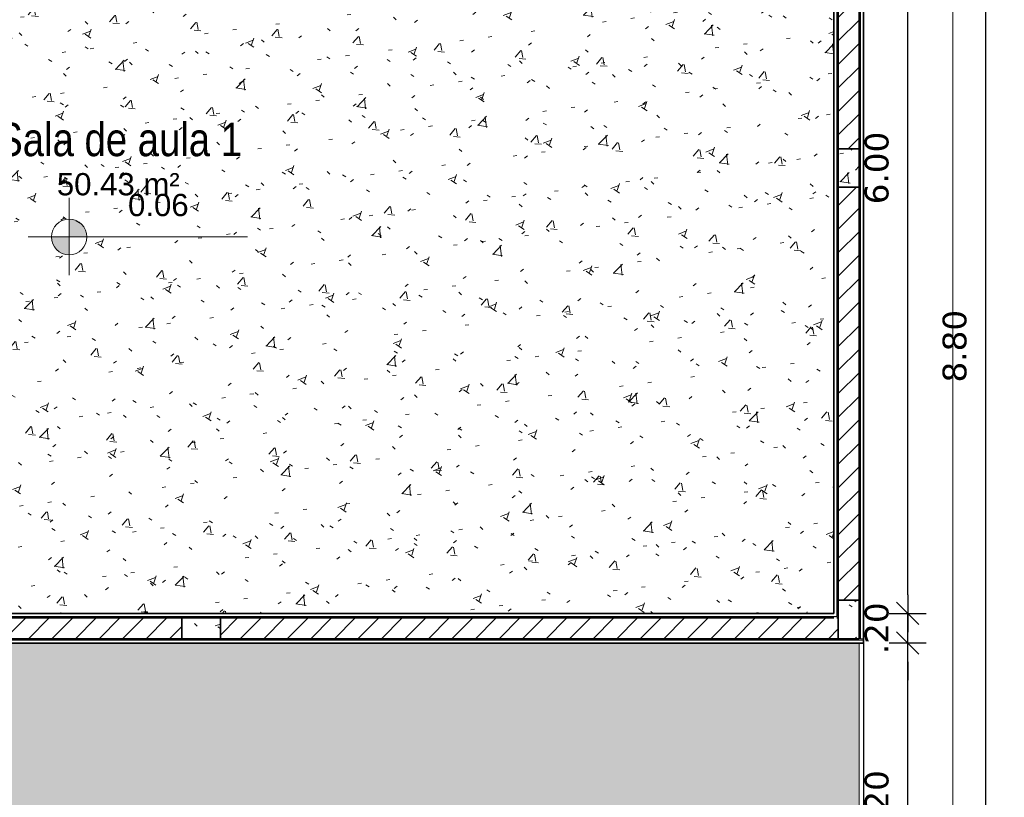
# Model space of a CAD drawing. Header units: millimetres. Extents: x -109 to 627, y -178 to 173.
# Tile 141 of 178: x 339.34 to 345.97, y -58.08 to -52.84. Entities that reach past the tile are written whole.
import ezdxf

# ---------------------------------------------------------------- set-up
doc = ezdxf.new("R2010")
doc.units = ezdxf.units.MM
for name, color, linetype, lineweight in [('ARQ - ALVENARIA - OSSO', 2, 'Continuous', 35), ('ARQ - COTA_NÍVEL', 2, 'Continuous', 5), ('ARQ - DIVISORIA', 3, 'Continuous', 35), ('ARQ - PAREDE VISTA', 4, 'Continuous', 9), ('ARQ - PAREDES_HACHURA', 9, 'Continuous', 35), ('ARQ - PAREDES_REVESTIMENTO', 3, 'Continuous', 35), ('ARQ - PILAR', 4, 'Continuous', 15), ('ARQ - PISO', 9, 'Continuous', 5), ('ARQ - PISO_HACHURA_SUPERFICIE', 9, 'Continuous', 5), ('ARQ -TEXTO_AMBIENTE', 2, 'Continuous', 5)]:
    doc.layers.add(name, color=color, linetype=linetype, lineweight=lineweight)
doc.styles.add('Arial Narrow', font='ARIALN.TTF', dxfattribs={"height": 0.2249999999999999})
doc.styles.add('Arial_2', font='arial.ttf', dxfattribs={"height": 0.1499999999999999})
doc.styles.add('FNDE Texto Cota 0100', font='verdana.ttf', dxfattribs={"height": 0.16})
doc.dimstyles.new('FNDE 1-0100', dxfattribs={"dimscale": 2.5, "dimtxt": 0.16, "dimasz": 0.05, "dimexe": 0.15, "dimexo": 0.15, "dimgap": 0.05, "dimtad": 1, "dimzin": 4, "dimdsep": 46, "dimtxsty": 'FNDE Texto Cota 0100', "dimblk": 'tic', "dimcen": 0.15, "dimdle": 0.15, "dimse1": 1, "dimse2": 1, "dimclrd": 251, "dimclre": 251, "dimclrt": 256, "dimaunit": 1, "dimadec": 3, "dimazin": 0, "dimtfac": 1, "dimtix": 1, "dimtmove": 2, "dimatfit": 3, "dimldrblk": 'tic', "dimfxl": 0.15, "dimtvp": 1, "dimtolj": 1, "dimtzin": 0, "dimarcsym": 0})
pattern_1 = [(49.99999999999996, (318.528649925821, -67.90926755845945), (0.5462905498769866, -0.04729538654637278), [0.05698523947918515, -0.6288371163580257]), (355, (318.528649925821, -67.90926755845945), (-0.1054013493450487, 0.5732220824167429), [0.04598808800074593, -0.5028697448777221]), (100.451, (318.5746380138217, -67.91326652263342), (0.4408404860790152, 0.5255719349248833), [0.04898731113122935, -0.5338617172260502]), (46.184, (318.528649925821, -67.7573069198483), (0.8129122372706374, -0.1260280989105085), [0.08597772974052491, -0.9427558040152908]), (96.63599999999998, (318.5966323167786, -67.7673043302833), (0.7118101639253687, 0.7420596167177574), [0.07298109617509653, -0.8007925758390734]), (351.184, (318.528649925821, -67.7573069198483), (0.7120447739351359, 0.7424237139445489), [0.0689821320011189, -0.7538047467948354]), (21, (318.6046302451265, -67.7952970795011), (0.4548672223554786, -0.3062123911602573), [0.05698523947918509, -0.628837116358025]), (326, (318.6046302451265, -67.7952970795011), (0.1857174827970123, 0.5524509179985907), [0.04598808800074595, -0.5028697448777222]), (71.45100000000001, (318.6426204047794, -67.8202906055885), (0.6403701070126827, 0.2459518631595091), [0.04898731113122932, -0.5338617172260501]), (37.49999999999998, (318.528649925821, -67.90926755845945), (0.00920361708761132, 0.2540508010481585), [0.02499352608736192, -0.4718777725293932, 0.02499352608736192, -0.4848744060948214, -0.5048692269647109]), (37.49999999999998, (318.528649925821, -67.90926755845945), (0.00920361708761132, 0.2540508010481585), [-1.006739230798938, 0.02499352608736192, -0.4798757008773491]), (7.49999999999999, (318.528649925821, -67.90926755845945), (0.2004088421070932, 0.3006603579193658), [0.02499352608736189, -0.2659311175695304, 0.02499352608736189, -0.4598808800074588, -0.1919502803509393]), (7.49999999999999, (318.528649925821, -67.90926755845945), (0.2004088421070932, 0.3006603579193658), [-0.7757990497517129, 0.02499352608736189, -0.1669567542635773]), (327.5, (318.3586939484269, -67.90926755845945), (0.4063776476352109, -0.0170731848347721), [0.02499352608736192, -0.1649572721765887, 0.02499352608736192, -0.5688526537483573, -0.7887956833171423]), (327.5, (318.3586939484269, -67.90926755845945), (0.4063776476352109, -0.0170731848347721), [-0.7847967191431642, 0.02499352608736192, -0.7638021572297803]), (317.5, (318.2827136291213, -67.90926755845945), (0.4438836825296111, 0.07598815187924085), [0.02499352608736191, -0.2229422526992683, 0.02499352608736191, -0.3699041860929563, -0.559854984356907]), (317.5, (318.2827136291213, -67.90926755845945), (0.4438836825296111, 0.07598815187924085), [-0.6418337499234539, 0.02499352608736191, -0.5348614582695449])]
pattern_2 = [(45, (318.528649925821, -67.90926755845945), (-0.07917545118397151, 0.07917545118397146), [])]

# ---------------------------------------------------------------- blocks, each defined once
blk = doc.blocks.new('Elevações de ponto - Cota de Nível 1-825078-NÍVEL 1')
at = {"layer": 'ARQ - COTA_NÍVEL'}
h = blk.add_hatch(color=256, dxfattribs=at)
edge = h.paths.add_edge_path(flags=0)
edge.add_line((4.700362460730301e-18, 0.002277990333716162), (2.112909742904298e-18, 0.0006779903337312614))
edge.add_line((2.114974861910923e-18, 0.0006779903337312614), (-0.001599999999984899, 0.0006779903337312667))
edge.add_arc((2.80795675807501e-18, 0.0006779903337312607), 0.001599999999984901, 90.00000000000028, 180.0000000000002, ccw=False)
h = blk.add_hatch(color=256, dxfattribs=at)
edge = h.paths.add_edge_path(flags=0)
edge.add_arc((7.931155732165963e-19, 0.0006779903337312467), 0.0015999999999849, 270.00000000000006, 359.9999999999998, ccw=False)
edge.add_line((4.494321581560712e-18, -0.0009220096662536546), (1.586231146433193e-18, 0.0006779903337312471))
edge.add_line((1.586231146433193e-18, 0.0006779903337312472), (0.001599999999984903, 0.0006779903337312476))
for p, q in [((1.586231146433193e-18, 0.004105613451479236), (1.586231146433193e-18, -0.002842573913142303)), ((1.586231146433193e-18, -0.002180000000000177), (1.586231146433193e-18, 0.003077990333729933)), ((2.112909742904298e-18, 0.0006779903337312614), (4.700362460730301e-18, 0.002277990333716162)), ((-0.003664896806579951, 0.0006779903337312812), (0.01600396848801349, 0.0006779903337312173)), ((-0.001599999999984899, 0.0006779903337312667), (2.114974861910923e-18, 0.0006779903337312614)), ((0.001599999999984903, 0.0006779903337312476), (1.586231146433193e-18, 0.0006779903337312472)), ((1.586231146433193e-18, 0.0006779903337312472), (4.494321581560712e-18, -0.0009220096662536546))]:
    blk.add_line(p, q, dxfattribs=at)
blk.add_circle((1.586231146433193e-18, 0.0006779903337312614), 0.0015999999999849, dxfattribs=at)
for centre, radius, start, end in [((2.80795675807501e-18, 0.0006779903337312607), 0.001599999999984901, 89.9999999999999, 179.9999999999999), ((7.931155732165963e-19, 0.0006779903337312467), 0.0015999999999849, 269.9999999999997, 359.9999999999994)]:
    blk.add_arc(centre, radius, start, end, dxfattribs=at)
blk = doc.blocks.new('tic')
blk.add_line((-0.6000000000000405, -0.600000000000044), (0.6000000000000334, 0.600000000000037))
at = {"color": 251}
for p, q in [((0, -1.000000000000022), (0, 0.9999999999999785)), ((-1.000000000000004, 0), (0.9999999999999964, 0))]:
    blk.add_line(p, q, dxfattribs=at)
blk = doc.blocks.new('*D624')
at = {"color": 251, "lineweight": -2, "transparency": 16777216}
blk.add_line((345.3214438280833, -59.1144412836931), (345.3214438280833, -57.16501098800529), dxfattribs=at)
at = {"layer": 'Defpoints', "color": 0, "transparency": 16777216}
for p in [(345.0241443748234, -57.04001098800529), (345.3214438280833, -57.04001098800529), (345.0241443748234, -59.2394412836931)]:
    blk.add_point(p, dxfattribs=at)
at = {"color": 251, "lineweight": -2, "transparency": 16777216, "xscale": 0.125, "yscale": 0.125, "zscale": 0.125}
for p, rotation in [((345.3214438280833, -57.04001098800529), 90), ((345.3214438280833, -59.2394412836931), 270)]:
    blk.add_blockref('tic', p, dxfattribs=dict(at, rotation=rotation))
at = {"transparency": 16777216, "insert": (345.1131127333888, -58.13972613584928), "char_height": 0.16, "attachment_point": 5, "rotation": 90, "style": 'FNDE Texto Cota 0100'}
blk.add_mtext('\\A1;2.20', dxfattribs=at)
blk = doc.blocks.new('*D625')
at = {"color": 251, "lineweight": -2, "transparency": 16777216}
for p, q in [((345.3214438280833, -56.71506277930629), (345.3214438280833, -56.59006277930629)), ((345.3214438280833, -57.04001098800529), (345.3214438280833, -56.84006277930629)), ((345.3214438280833, -57.16501098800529), (345.3214438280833, -57.29001098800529))]:
    blk.add_line(p, q, dxfattribs=at)
at = {"layer": 'Defpoints', "color": 0, "transparency": 16777216}
for p in [(344.8241961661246, -56.84006277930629), (345.3214438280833, -56.84006277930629), (345.0241443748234, -57.04001098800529)]:
    blk.add_point(p, dxfattribs=at)
at = {"color": 251, "lineweight": -2, "transparency": 16777216, "xscale": 0.125, "yscale": 0.125, "zscale": 0.125}
for p, rotation in [((345.3214438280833, -56.84006277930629), 270), ((345.3214438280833, -57.04001098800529), 90)]:
    blk.add_blockref('tic', p, dxfattribs=dict(at, rotation=rotation))
at = {"transparency": 16777216, "insert": (345.1131127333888, -56.94003688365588), "char_height": 0.16, "attachment_point": 5, "rotation": 90, "style": 'FNDE Texto Cota 0100'}
blk.add_mtext('\\A1;.20', dxfattribs=at)
blk = doc.blocks.new('*D626')
at = {"color": 251, "lineweight": -2, "transparency": 16777216}
blk.add_line((345.3214438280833, -56.71506277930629), (345.3214438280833, -50.96661651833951), dxfattribs=at)
at = {"layer": 'Defpoints', "color": 0, "transparency": 16777216}
for p in [(344.8241961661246, -50.84161651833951), (345.3214438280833, -50.84161651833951), (344.8241961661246, -56.84006277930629)]:
    blk.add_point(p, dxfattribs=at)
at = {"color": 251, "lineweight": -2, "transparency": 16777216, "xscale": 0.125, "yscale": 0.125, "zscale": 0.125}
for p, rotation in [((345.3214438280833, -50.84161651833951), 90), ((345.3214438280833, -56.84006277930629), 270)]:
    blk.add_blockref('tic', p, dxfattribs=dict(at, rotation=rotation))
at = {"transparency": 16777216, "insert": (345.1131664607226, -53.84083964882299), "char_height": 0.16, "attachment_point": 5, "rotation": 90, "style": 'FNDE Texto Cota 0100'}
blk.add_mtext('\\A1;6.00', dxfattribs=at)
blk = doc.blocks.new('*D627')
at = {"color": 251, "lineweight": -2, "transparency": 16777216}
blk.add_line((345.8463078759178, -59.31438949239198), (345.8463078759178, -50.76666830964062), dxfattribs=at)
at = {"layer": 'Defpoints', "color": 0, "transparency": 16777216}
for p in [(345.0241443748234, -50.64166830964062), (345.8463078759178, -50.64166830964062), (345.0241443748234, -59.43938949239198)]:
    blk.add_point(p, dxfattribs=at)
at = {"color": 251, "lineweight": -2, "transparency": 16777216, "xscale": 0.125, "yscale": 0.125, "zscale": 0.125}
for p, rotation in [((345.8463078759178, -50.64166830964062), 90), ((345.8463078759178, -59.43938949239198), 270)]:
    blk.add_blockref('tic', p, dxfattribs=dict(at, rotation=rotation))
at = {"transparency": 16777216, "insert": (345.6376544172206, -55.04052890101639), "char_height": 0.16, "attachment_point": 5, "rotation": 90, "style": 'FNDE Texto Cota 0100'}
blk.add_mtext('\\A1;8.80', dxfattribs=at)

msp = doc.modelspace()

# ---------------------------------------------------------------- hatches: boundary and pattern name
at = {"layer": 'ARQ - PAREDES_HACHURA'}
for points in [[(345.0041495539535, -57.01001875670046), (345.0041495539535, -50.66166313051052), (344.9941521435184, -50.66166313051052), (344.9941521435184, -57.01001875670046)], [(344.8541883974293, -56.87005501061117), (344.8541883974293, -50.82162169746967), (344.8441909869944, -50.82162169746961), (344.8441909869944, -56.87005501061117)], [(344.8241961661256, -56.87005501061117), (344.8441909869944, -56.8693772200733), (344.8434768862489, -56.86005760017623), (337.3461331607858, -56.86005760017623), (337.3461331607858, -56.87005501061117), (344.4020483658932, -56.87005501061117)], [(344.4020483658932, -57.0200161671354), (345.0241443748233, -57.0200161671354), (345.0241443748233, -57.01001875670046), (337.3411344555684, -57.01001875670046), (337.3411344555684, -57.0200161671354), (341.0068248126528, -57.0200161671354)]]:
    msp.add_hatch(color=256, dxfattribs=at).paths.add_polyline_path(points, flags=0)
h = msp.add_hatch(dxfattribs=at)
h.set_pattern_fill('FP_6', color=256, scale=0.9997410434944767, style=0, pattern_type=2)
h.set_pattern_definition(pattern_2)
h.paths.add_polyline_path([(344.8541883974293, -53.71087331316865), (344.9941521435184, -53.71087331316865), (344.9941521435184, -50.81162428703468), (344.8541883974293, -50.81162428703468), (344.8541883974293, -50.84161651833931)], flags=0)
h = msp.add_hatch(dxfattribs=at)
h.set_pattern_fill('FP_6', color=256, scale=0.9997410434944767, style=0, pattern_type=2)
h.set_pattern_definition(pattern_2)
h.paths.add_polyline_path([(344.8541883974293, -56.75008608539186), (344.9941521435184, -56.75008608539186), (344.9941521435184, -53.9708059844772), (344.8541883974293, -53.9708059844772), (344.8541883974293, -55.11342914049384)], flags=0)
h = msp.add_hatch(dxfattribs=at)
h.set_pattern_fill('FP_6', color=256, scale=0.9997410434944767, style=0, pattern_type=2)
h.set_pattern_definition(pattern_2)
h.paths.add_polyline_path([(336.4763584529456, -57.01001875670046), (336.4763584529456, -56.87005501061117), (336.396379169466, -56.87005501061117), (336.396379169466, -57.01001875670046), (336.4518206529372, -57.01001875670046)], flags=0)
h.paths.add_polyline_path([(340.4353329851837, -57.01001875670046), (340.4353329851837, -56.87005501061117), (337.3161409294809, -56.87005501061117), (337.3161409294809, -57.01001875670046), (337.6116012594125, -57.01001875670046)], flags=0)
h = msp.add_hatch(dxfattribs=at)
h.set_pattern_fill('FP_6', color=256, scale=0.9997410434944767, style=0, pattern_type=2)
h.set_pattern_definition(pattern_2)
h.paths.add_polyline_path([(344.8541883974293, -57.01001875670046), (344.8541883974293, -56.87005501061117), (340.6952656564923, -56.87005501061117), (340.6952656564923, -57.01001875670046), (344.4020483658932, -57.01001875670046)], flags=0)
at = {"layer": 'ARQ - PILAR'}
h = msp.add_hatch(dxfattribs=at)
h.set_pattern_fill('FP_1', color=256, scale=0.9997410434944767, style=0, pattern_type=2)
h.set_pattern_definition(pattern_1)
h.paths.add_polyline_path([(344.8541883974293, -53.9708059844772), (344.9941521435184, -53.9708059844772), (344.9941521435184, -53.71087331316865), (344.8541883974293, -53.71087331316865)], flags=0)
h = msp.add_hatch(dxfattribs=at)
h.set_pattern_fill('FP_1', color=256, scale=0.9997410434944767, style=0, pattern_type=2)
h.set_pattern_definition(pattern_1)
h.paths.add_polyline_path([(344.8541883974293, -57.01001875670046), (344.994152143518, -57.01001875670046), (344.9941521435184, -56.75008608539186), (344.8541883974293, -56.75008608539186), (344.8541883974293, -56.87005501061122)], flags=0)
h = msp.add_hatch(dxfattribs=at)
h.set_pattern_fill('FP_1', color=256, scale=0.9997410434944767, style=0, pattern_type=2)
h.set_pattern_definition(pattern_1)
h.paths.add_polyline_path([(340.6952656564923, -57.01001875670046), (340.6952656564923, -56.87005501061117), (340.4353329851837, -56.87005501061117), (340.4353329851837, -57.01001875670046)], flags=0)
at = {"layer": 'ARQ - PISO_HACHURA_SUPERFICIE'}
h = msp.add_hatch(dxfattribs=at)
h.set_pattern_fill('FP_1', color=256, scale=0.9997410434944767, style=0, pattern_type=2)
h.set_pattern_definition(pattern_1)
h.paths.add_polyline_path([(337.3161409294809, -56.87005501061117), (337.3461331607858, -56.87005501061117), (337.3461331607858, -56.86005760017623), (337.3161409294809, -56.86005760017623)], flags=0)
h.paths.add_polyline_path([(336.4763584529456, -56.87005501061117), (336.4763584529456, -56.86005760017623), (336.4463662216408, -56.86005760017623), (336.4463662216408, -56.87005501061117), (336.4518206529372, -56.87005501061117)], flags=0)
h.paths.add_polyline_path([(337.2961461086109, -56.87005501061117), (337.2961461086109, -56.86005760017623), (337.3061435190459, -56.86005760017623), (337.3061435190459, -56.84506148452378), (337.3461331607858, -56.84506148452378), (337.3461331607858, -56.84006277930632), (344.8241961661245, -56.84006277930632), (344.8241961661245, -50.84161651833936), (336.4263714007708, -50.84161651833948), (336.4263714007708, -56.84006277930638), (336.4463662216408, -56.84006277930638), (336.4463662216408, -56.84506148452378), (336.4863558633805, -56.84506148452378), (336.4863558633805, -56.86005760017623), (336.4963532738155, -56.86005760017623), (336.4963532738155, -56.87005501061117), (336.7627953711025, -56.87005501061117)], flags=0)
h.paths.add_polyline_path([(336.5019518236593, -56.86005760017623), (336.4963532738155, -56.86005760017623), (336.4963532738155, -56.06026476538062), (336.5313442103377, -56.06026476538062), (336.5313442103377, -56.86005760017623)], flags=0)
h = msp.add_hatch(dxfattribs=at)
h.set_pattern_fill('FP_1', color=256, scale=0.9997410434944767, style=0, pattern_type=2)
h.set_pattern_definition(pattern_1)
h.paths.add_polyline_path([(340.1529282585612, -59.40939726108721), (340.4053407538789, -59.40939726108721), (340.4053407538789, -59.23944128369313), (340.7252578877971, -59.23944128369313), (340.7252578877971, -59.40939726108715), (344.7042272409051, -59.40939726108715), (344.7042272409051, -59.23944128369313), (344.9941521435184, -59.23944128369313), (344.9941521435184, -57.04001098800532), (337.3411344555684, -57.04001098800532), (337.3411344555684, -57.03501228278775), (337.3011448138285, -57.03501228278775), (337.3011448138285, -57.02001616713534), (337.2861486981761, -57.02001616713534), (337.2861486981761, -57.01001875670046), (336.5063506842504, -57.01001875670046), (336.5063506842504, -57.02001616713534), (336.491354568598, -57.02001616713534), (336.491354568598, -57.03501228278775), (336.4513649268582, -57.03501228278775), (336.4513649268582, -57.04001098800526), (336.2014296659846, -57.04001098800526), (336.2014296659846, -57.03501228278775), (336.1614400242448, -57.03501228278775), (336.1614400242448, -57.02001616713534), (336.1464439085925, -57.02001616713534), (336.1464439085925, -57.01001875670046), (335.3666458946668, -57.01001875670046), (335.3666458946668, -57.02001616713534), (335.3516497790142, -57.02001616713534), (335.3516497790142, -57.03501228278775), (335.3116601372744, -57.03501228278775), (335.3116601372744, -57.04001098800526), (327.8285984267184, -57.04001098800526), (327.8285984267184, -58.32467822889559), (327.8235997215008, -58.32467822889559), (327.8235997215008, -58.36466787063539), (327.8086036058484, -58.36466787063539), (327.8086036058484, -58.37966398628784), (327.7986061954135, -58.37966398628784), (327.7986061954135, -59.15946200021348), (327.8086036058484, -59.15946200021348), (327.8086036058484, -59.17445811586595), (327.8235997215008, -59.17445811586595), (327.8235997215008, -59.21444775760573), (327.8285984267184, -59.21444775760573), (327.8285984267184, -59.40939726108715), (331.867552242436, -59.40939726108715), (331.867552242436, -59.23944128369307), (332.1874693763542, -59.23944128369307), (332.1874693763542, -59.40939726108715), (336.1664387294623, -59.40939726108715), (336.1664387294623, -59.23944128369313), (336.4863558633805, -59.23944128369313), (336.4863558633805, -59.40939726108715), (339.3092130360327, -59.40939726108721)], flags=0)
h.paths.add_polyline_path([(327.7986061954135, -59.21444775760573), (327.8086036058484, -59.21360242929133), (327.8086036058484, -59.18945423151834), (327.7986061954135, -59.18945423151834), (327.7986061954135, -59.21399203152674)], flags=0)
h.paths.add_polyline_path([(327.8086036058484, -58.34967175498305), (327.8086036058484, -58.32467822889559), (327.7986061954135, -58.32467822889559), (327.7986061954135, -58.34967175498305)], flags=0)
h.paths.add_polyline_path([(337.3161409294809, -57.0200161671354), (337.3411344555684, -57.0200161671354), (337.3411344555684, -57.01001875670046), (337.3161409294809, -57.01001875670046)], flags=0)
h.paths.add_polyline_path([(336.4518206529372, -57.0200161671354), (336.4763584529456, -57.02001616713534), (336.4763584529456, -57.01001875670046), (336.4513649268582, -57.01001875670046), (336.4513649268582, -57.0200161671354)], flags=0)
h.paths.add_polyline_path([(336.1764361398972, -57.02001616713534), (336.2014296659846, -57.02001616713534), (336.2014296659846, -57.01001875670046), (336.1764361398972, -57.01001875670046)], flags=0)
h.paths.add_polyline_path([(335.3366536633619, -57.02001616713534), (335.3366536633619, -57.01001875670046), (335.3116601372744, -57.01001875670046), (335.3116601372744, -57.02001616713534)], flags=0)

# ---------------------------------------------------------------- linework, layer by layer
msp.add_lwpolyline([(345.0241443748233, -57.04001098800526), (345.0241443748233, -59.43938949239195), (330.1979846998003, -59.40939726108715), (330.1979846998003, -94.03042959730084), (327.8285984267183, -94.03042959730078), (327.8285984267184, -57.04001098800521), (345.0241443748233, -57.04001098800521)])
at = {"layer": 'ARQ - ALVENARIA - OSSO'}
for p, q in [((344.9941521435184, -53.71087331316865), (344.9941521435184, -50.81162428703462)), ((344.8541883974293, -50.84161651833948), (344.8541883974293, -53.71087331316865)), ((344.8541883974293, -53.71087331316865), (344.9941521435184, -53.71087331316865)), ((344.9941521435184, -53.9708059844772), (344.8541883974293, -53.9708059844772)), ((344.8541883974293, -53.9708059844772), (344.8541883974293, -56.7500860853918)), ((344.9941521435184, -56.7500860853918), (344.9941521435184, -53.9708059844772)), ((344.8541883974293, -56.7500860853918), (344.9941521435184, -56.7500860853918)), ((340.4353329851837, -56.87005501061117), (337.3161409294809, -56.87005501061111)), ((340.4353329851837, -57.01001875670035), (340.4353329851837, -56.87005501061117)), ((344.8241961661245, -56.87005501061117), (340.6952656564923, -56.87005501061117)), ((340.6952656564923, -56.87005501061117), (340.6952656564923, -57.01001875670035)), ((344.8441909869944, -56.87005501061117), (344.8541883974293, -56.87005501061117)), ((344.8541883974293, -57.0100187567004), (344.8541883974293, -56.87005501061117)), ((337.3161409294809, -57.01001875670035), (340.4353329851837, -57.01001875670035)), ((340.6952656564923, -57.01001875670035), (344.8541883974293, -57.0100187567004))]:
    msp.add_line(p, q, dxfattribs=at)
at = {"layer": 'ARQ - DIVISORIA'}
for p, q in [((344.9941521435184, -50.6716605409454), (344.9941521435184, -57.0100187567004)), ((344.8541883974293, -56.87005501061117), (344.8541883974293, -53.71087331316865)), ((340.4353329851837, -56.87005501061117), (340.6952656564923, -56.87005501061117)), ((344.9941521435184, -57.0100187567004), (340.4353329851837, -57.01001875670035)), ((345.0241443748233, -57.0200161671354), (345.0241443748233, -57.0100187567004))]:
    msp.add_line(p, q, dxfattribs=at)
at = {"layer": 'ARQ - PAREDE VISTA'}
for p, q in [((345.0041495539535, -50.66166313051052), (345.0041495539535, -57.0100187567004)), ((344.8441909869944, -56.86005760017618), (344.8441909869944, -50.82162169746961)), ((337.3461331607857, -56.86005760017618), (344.8441909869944, -56.86005760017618)), ((345.0241443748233, -57.0200161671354), (337.3411344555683, -57.02001616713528)), ((344.9941521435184, -59.23944128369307), (344.9941521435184, -57.04001098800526)), ((345.0241443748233, -57.0100187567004), (345.0041495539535, -57.0100187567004)), ((345.0241443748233, -57.04001098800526), (345.0241443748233, -59.23944128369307))]:
    msp.add_line(p, q, dxfattribs=at)
at = {"layer": 'ARQ - PAREDES_REVESTIMENTO'}
for p, q in [((345.0241443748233, -57.0100187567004), (345.0241443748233, -50.64166830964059)), ((344.8241961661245, -50.84161651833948), (344.8241961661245, -56.84006277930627)), ((344.8241961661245, -56.84006277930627), (337.3461331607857, -56.84006277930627)), ((337.3411344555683, -57.04001098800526), (345.0241443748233, -57.04001098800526)), ((345.0241443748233, -57.04001098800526), (345.0241443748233, -57.0200161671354))]:
    msp.add_line(p, q, dxfattribs=at)
at = {"layer": 'ARQ - PILAR'}
for p, q in [((344.9941521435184, -53.71087331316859), (344.8541883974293, -53.71087331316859)), ((344.8541883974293, -53.71087331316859), (344.8541883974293, -53.9708059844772)), ((344.9941521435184, -53.9708059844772), (344.9941521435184, -53.71087331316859)), ((344.8541883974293, -53.9708059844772), (344.9941521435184, -53.9708059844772)), ((344.9941521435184, -56.7500860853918), (344.8541883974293, -56.7500860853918)), ((344.8541883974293, -56.7500860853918), (344.8541883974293, -57.0100187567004)), ((344.9941521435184, -57.0100187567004), (344.9941521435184, -56.7500860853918)), ((340.6952656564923, -56.87005501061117), (340.4353329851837, -56.87005501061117)), ((340.4353329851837, -56.87005501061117), (340.4353329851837, -57.01001875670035)), ((340.6952656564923, -57.01001875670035), (340.6952656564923, -56.87005501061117)), ((340.4353329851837, -57.01001875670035), (340.6952656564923, -57.01001875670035)), ((344.8541883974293, -57.0100187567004), (344.9941521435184, -57.0100187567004))]:
    msp.add_line(p, q, dxfattribs=at)
at = {"layer": 'ARQ - PISO'}
msp.add_line((345.62398900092, -60.03923411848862), (345.62398900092, -47.83259033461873), dxfattribs=at)

# ---------------------------------------------------------------- block references
at = {"layer": 'ARQ - COTA_NÍVEL', "extrusion": (0, 0, -1), "xscale": 74.98057826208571, "yscale": 74.98057826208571, "zscale": 74.98057826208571, "rotation": 180}
msp.add_blockref('Elevações de ponto - Cota de Nível 1-825078-NÍVEL 1', (-339.6778901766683, -54.25414648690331), dxfattribs=at)

# ---------------------------------------------------------------- texts
at = {"layer": 'ARQ - COTA_NÍVEL', "insert": (340.0742542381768, -54.01491066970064), "char_height": 0.1499611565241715, "width": 0.4883533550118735, "attachment_point": 1, "line_spacing_factor": 0.9417779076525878, "style": 'Arial_2'}
msp.add_mtext('0.06', dxfattribs=at)
at = {"layer": 'ARQ -TEXTO_AMBIENTE', "attachment_point": 2}
for s, insert, char_height, width, line_spacing_factor, style in [('Sala de aula 1', (340.0176951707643, -53.53608984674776), 0.2249417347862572, 1.972338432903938, 0.9746961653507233, 'Arial Narrow'), ('50.43 m²', (340.0083285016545, -53.87495768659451), 0.1499611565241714, 0.9877221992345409, 0.9417779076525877, 'Arial_2')]:
    msp.add_mtext(s, dxfattribs=dict(at, insert=insert, char_height=char_height, width=width, line_spacing_factor=line_spacing_factor, style=style))

# ---------------------------------------------------------------- dimensions: what is measured, and where the dimension line sits
for base, p1, p2, picture, middle in [((345.8463078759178, -50.64166830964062), (345.0241443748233, -59.43938949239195), (345.0241443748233, -50.64166830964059), '*D627', (345.6376544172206, -55.04052890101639)), ((345.3214438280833, -50.84161651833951), (344.8241961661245, -56.84006277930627), (344.8241961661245, -50.84161651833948), '*D626', (345.1131664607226, -53.84083964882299)), ((345.3214438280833, -56.84006277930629), (345.0241443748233, -57.04001098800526), (344.8241961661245, -56.84006277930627), '*D625', (345.1131127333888, -56.94003688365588)), ((345.3214438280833, -57.04001098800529), (345.0241443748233, -59.23944128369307), (345.0241443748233, -57.04001098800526), '*D624', (345.1131127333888, -58.13972613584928))]:
    dim = msp.add_linear_dim(base=base, p1=p1, p2=p2, angle=90, dimstyle='FNDE 1-0100')
    dim.commit()
    dim.dimension.update_dxf_attribs({"geometry": picture, "text_midpoint": middle})

doc.saveas('drawing.dxf')
